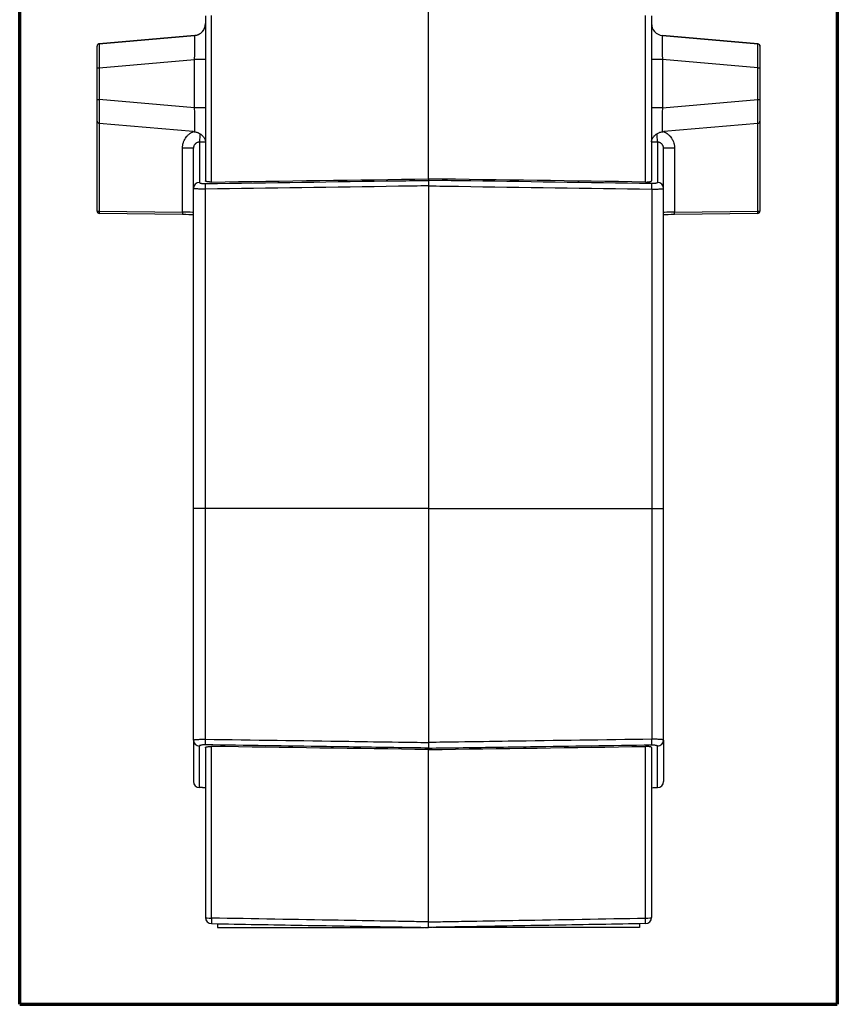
# Model space of a CAD drawing. Header units: millimetres. Extents: x 32 to 399, y 27 to 270.
# Tile 1 of 10: x 32 to 100, y 95 to 177. Entities that reach past the tile are written whole.
import ezdxf

# ---------------------------------------------------------------- set-up
doc = ezdxf.new("R2010")
doc.units = ezdxf.units.MM
doc.layers.add('1', color=7, linetype='Continuous', true_color=0xffffff)

msp = doc.modelspace()

# ---------------------------------------------------------------- linework, layer by layer
at = {"layer": '1', "color": 8, "linetype": 'Continuous', "lineweight": 70}
for p, q in [((31.706, 95.273), (31.706, 201.727)), ((99.544, 201.727), (99.544, 95.273)), ((31.706, 95.273), (99.544, 95.273))]:
    msp.add_line(p, q, dxfattribs=at)
at = {"layer": '1', "color": 18, "linetype": 'Continuous', "lineweight": 25}
for p, q in [((65.625, 163.774), (65.625, 192.677)), ((47.616, 163.513), (47.616, 177.346)), ((83.634, 163.513), (83.634, 177.346)), ((47.125, 177.301), (47.125, 163.603)), ((84.125, 177.301), (84.125, 163.603)), ((38.308, 174.988), (46.212, 175.679)), ((46.212, 175.678), (38.308, 174.987)), ((38.308, 174.988), (38.308, 174.987)), ((46.212, 175.678), (46.212, 175.679)), ((92.942, 174.988), (85.038, 175.679)), ((85.038, 175.679), (85.038, 175.678)), ((85.038, 175.678), (92.942, 174.987)), ((92.942, 174.987), (92.942, 174.988)), ((38.125, 174.788), (38.125, 174.788)), ((38.125, 172.994), (38.125, 174.788)), ((93.125, 174.788), (93.125, 174.788)), ((93.125, 174.788), (93.125, 172.994)), ((38.308, 172.994), (46.212, 173.686)), ((46.212, 169.675), (46.212, 173.686)), ((92.942, 172.994), (85.038, 173.686)), ((85.038, 173.686), (85.038, 169.675)), ((38.125, 170.367), (38.125, 172.994)), ((38.308, 172.994), (38.308, 170.367)), ((92.942, 170.367), (92.942, 172.994)), ((93.125, 172.994), (93.125, 170.367)), ((38.125, 168.574), (38.125, 170.367)), ((46.212, 169.675), (38.308, 170.367)), ((85.038, 169.675), (92.942, 170.367)), ((93.125, 170.367), (93.125, 168.574)), ((38.125, 161.107), (38.125, 168.574)), ((46.104, 167.693), (38.307, 168.375)), ((38.308, 168.375), (38.308, 161.107)), ((92.943, 168.375), (85.146, 167.693)), ((92.942, 161.107), (92.942, 168.375)), ((93.125, 168.574), (93.125, 161.107)), ((46.616, 166.821), (46.616, 163.476)), ((84.634, 166.821), (84.634, 163.476)), ((45.212, 161.01), (45.212, 166.323)), ((46.125, 162.986), (46.125, 166.323)), ((85.125, 162.986), (85.125, 166.323)), ((86.038, 166.323), (86.038, 161.01)), ((65.625, 163.774), (65.625, 163.652)), ((46.125, 136.416), (46.125, 162.986)), ((47.108, 162.925), (47.108, 136.416)), ((65.625, 163.193), (65.625, 136.416)), ((84.142, 162.925), (84.142, 136.416)), ((85.125, 136.416), (85.125, 162.986)), ((38.308, 161.107), (45.212, 161.01)), ((86.038, 161.01), (92.942, 161.107)), ((93.125, 161.107), (93.125, 161.107)), ((45.227, 160.81), (38.322, 160.907)), ((92.928, 160.907), (86.023, 160.81)), ((92.928, 160.907), (92.928, 160.907)), ((46.125, 117.2), (46.125, 136.416)), ((47.108, 136.416), (47.108, 117.271)), ((65.625, 136.416), (65.625, 117.004)), ((84.142, 136.416), (84.142, 117.271)), ((85.125, 117.2), (85.125, 136.416)), ((47.125, 116.582), (47.125, 102.466)), ((47.616, 102.428), (47.616, 116.672)), ((65.625, 102.113), (65.625, 116.412)), ((83.634, 102.428), (83.634, 116.672)), ((84.125, 116.582), (84.125, 102.466)), ((48.108, 101.957), (48.108, 101.658)), ((48.108, 101.658), (65.265, 101.658)), ((83.142, 101.658), (65.985, 101.658)), ((83.142, 101.957), (83.142, 101.658))]:
    msp.add_line(p, q, dxfattribs=at)
for centre, radius, start, end in [((38.325, 168.574), 0.2, 180, 228.21131), ((92.925, 168.574), 0.2, 311.36004, 0), ((46.625, 113.759), 0.5, 180, 269.5), ((84.625, 113.759), 0.5, 270.5, 0)]:
    msp.add_arc(centre, radius, start, end, dxfattribs=at)
for centre, major_axis, ratio, start_param, end_param in [((46.125, 176.675), (1, 0), 1, 4.799655, 6.283185), ((85.125, 176.675), (0, 1), 1, 1.570796, 3.054326), ((85.125, 176.675), (1, 0), 1, 3.141593, 4.625123), ((46.125, 173.663), (0.088, 2.015), 0.042685, 4.725421, 6.288621), ((85.125, 173.663), (-0.088, 2.015), 0.042685, 6.27775, 7.84095), ((38.325, 174.788), (0.2, 0), 1, 1.658063, 3.141593), ((38.325, 172.981), (-0.017, 2.006), 0.008631, 0.000855, 1.564055), ((92.925, 174.788), (-0.2, 0), 1, 3.141593, 4.625123), ((92.925, 172.981), (0.017, 2.006), 0.008631, 4.71913, 6.28233), ((46.125, 173.686), (1, 0), 0.000175, 0, 1.48353), ((85.125, 173.686), (1, 0), 0.000175, 1.658063, 3.141593), ((38.325, 172.994), (-0.2, 0), 0.000175, 0, 1.48353), ((92.925, 172.994), (-0.2, 0), 0.000175, 1.658063, 3.141593), ((38.325, 170.367), (-0.2, 0), 0.000175, 0, 1.48353), ((38.325, 170.381), (0.017, 2.006), 0.008628, 1.577888, 3.115042), ((92.925, 170.367), (-0.2, 0), 0.000175, 1.658063, 3.141593), ((92.925, 170.381), (-0.017, 2.006), 0.008628, 3.167859, 4.705297), ((46.125, 169.698), (-0.088, 2.015), 0.042669, 3.162478, 4.699006), ((46.125, 169.675), (1, 0), 0.000175, 0, 1.48353), ((85.125, 169.675), (1, 0), 0.000175, 1.658063, 3.141593), ((85.125, 169.698), (0.088, 2.015), 0.042669, 1.584179, 3.120992), ((46.599, 167.821), (0.016, -1), 0.087148, 0.021121, 1.262759), ((84.651, 167.821), (0.016, 1), 0.087148, 1.878883, 3.120475), ((45.125, 166.323), (1, 0), 0.000175, 0, 1.48353), ((86.125, 166.323), (1, 0), 0.000175, 1.658063, 3.141593), ((46.625, 162.986), (-0.5, 0), 0.981185, 4.729842, 6.283185), ((84.625, 162.986), (0.5, 0), 0.981185, 0, 1.553343), ((47.116, 162.894), (0.007, -0.5), 0.016606, 3.338749, 4.651663), ((84.134, 162.894), (-0.007, -0.5), 0.016606, 1.631523, 2.944437), ((38.325, 161.107), (-0.2, 0), 1, 0, 1.556834), ((38.325, 161.107), (-0.2, 0), 0.000175, 0, 1.48353), ((38.325, 161.107), (0.003, 0.2), 0.087145, 1.572189, 3.141769), ((45.23, 161.01), (0.003, 0.2), 0.087145, 1.572189, 3.141769), ((45.125, 161.012), (-1, 0.017), 0.000175, 3.141596, 4.625125), ((86.125, 161.012), (1, 0.017), 0.000175, 1.65806, 3.14159), ((86.02, 161.01), (-0.003, 0.2), 0.087145, 3.141417, 4.710996), ((92.925, 161.107), (-0.2, 0), 1, 1.584759, 3.141593), ((92.925, 161.107), (0.003, -0.2), 0.087145, 6.283009, 7.852589), ((92.925, 161.107), (-0.2, 0), 0.000175, 1.658063, 3.141593), ((45.122, 160.812), (-1.2, 0.017), 0.000175, 3.723069, 4.625125), ((45.122, 160.812), (-1.2, 0.017), 0.000175, 3.723069, 4.625125), ((86.128, 160.812), (1.2, 0.017), 0.000175, 1.65806, 2.560117), ((86.128, 160.812), (1.2, 0.017), 0.000175, 1.65806, 2.560117), ((46.625, 117.2), (-0.5, 0), 0.980873, 0, 1.553343), ((47.116, 117.292), (0.007, 0.5), 0.016855, 1.613488, 2.942843), ((84.134, 117.292), (-0.007, 0.5), 0.016855, 3.340342, 4.669697), ((84.625, 117.2), (0.5, 0), 0.980873, 4.729842, 6.283185), ((47.625, 102.466), (-0.5, 0), 1, 0, 1.553343), ((47.625, 102.466), (0.5, 0), 0.075385, 3.141593, 4.694936), ((47.625, 102.466), (-0.009, -0.5), 0.01618, 4.788129, 6.283361), ((83.625, 102.466), (0.5, 0), 1, 4.729842, 6.283185), ((83.625, 102.466), (-0.5, 0), 0.075385, 1.58825, 3.141593), ((83.625, 102.466), (0.009, -0.5), 0.01618, 6.28301, 7.778242)]:
    msp.add_ellipse(centre, major_axis=major_axis, ratio=ratio, start_param=start_param, end_param=end_param, dxfattribs=at)
for points, knots in [([(46.212, 175.679), (46.228, 175.681), (46.243, 175.682), (46.274, 175.687), (46.289, 175.689), (46.335, 175.697), (46.365, 175.704), (46.455, 175.729), (46.512, 175.751), (46.582, 175.786), (46.596, 175.793), (46.623, 175.808), (46.637, 175.816), (46.676, 175.841), (46.702, 175.858), (46.776, 175.914), (46.821, 175.955), (46.906, 176.047), (46.943, 176.097), (47.007, 176.201), (47.035, 176.256), (47.063, 176.328), (47.068, 176.343), (47.078, 176.373), (47.083, 176.387), (47.095, 176.432), (47.102, 176.462), (47.119, 176.552), (47.125, 176.613), (47.125, 176.675)], [0, 0, 0, 0, 0.03125, 0.03125, 0.0625, 0.0625, 0.125, 0.125, 0.25, 0.25, 0.28125, 0.28125, 0.3125, 0.3125, 0.375, 0.375, 0.5, 0.5, 0.625, 0.625, 0.75, 0.75, 0.78125, 0.78125, 0.8125, 0.8125, 0.875, 0.875, 1, 1, 1, 1]), ([(38.308, 174.988), (38.295, 174.987), (38.283, 174.984), (38.26, 174.978), (38.248, 174.974), (38.226, 174.963), (38.213, 174.955), (38.2, 174.945), (38.197, 174.942), (38.195, 174.94), (38.194, 174.94), (38.193, 174.939), (38.192, 174.938), (38.187, 174.933), (38.182, 174.929), (38.169, 174.915), (38.162, 174.905), (38.149, 174.884), (38.143, 174.873), (38.135, 174.851), (38.131, 174.839), (38.126, 174.815), (38.125, 174.802), (38.125, 174.788)], [0, 0, 0, 0, 0.125, 0.125, 0.25, 0.25, 0.375, 0.40625, 0.421875, 0.421875, 0.429687, 0.429687, 0.4375, 0.4375, 0.5, 0.5, 0.625, 0.625, 0.75, 0.75, 0.875, 0.875, 1, 1, 1, 1]), ([(92.942, 174.988), (92.955, 174.987), (92.967, 174.984), (92.99, 174.978), (93.002, 174.974), (93.024, 174.963), (93.037, 174.955), (93.05, 174.945), (93.053, 174.942), (93.055, 174.94), (93.056, 174.94), (93.057, 174.939), (93.057, 174.938), (93.063, 174.933), (93.068, 174.929), (93.081, 174.915), (93.088, 174.905), (93.101, 174.884), (93.107, 174.873), (93.115, 174.851), (93.119, 174.839), (93.124, 174.815), (93.125, 174.802), (93.125, 174.788)], [0, 0, 0, 0, 0.125, 0.125, 0.25, 0.25, 0.375, 0.40625, 0.421875, 0.421875, 0.429687, 0.429687, 0.4375, 0.4375, 0.5, 0.5, 0.625, 0.625, 0.75, 0.75, 0.875, 0.875, 1, 1, 1, 1]), ([(38.307, 168.375), (38.292, 168.377), (38.277, 168.38), (38.256, 168.386), (38.249, 168.389), (38.236, 168.395), (38.23, 168.398), (38.212, 168.408), (38.201, 168.416), (38.192, 168.425), (38.191, 168.425), (38.191, 168.425)], [0, 0, 0, 0, 0.329447, 0.329447, 0.494171, 0.494171, 0.658894, 0.658894, 0.988342, 0.988342, 1, 1, 1, 1]), ([(92.943, 168.375), (92.958, 168.377), (92.973, 168.38), (92.994, 168.386), (93.001, 168.389), (93.014, 168.395), (93.02, 168.398), (93.038, 168.408), (93.048, 168.416), (93.058, 168.424)], [0, 0, 0, 0, 0.333418, 0.333418, 0.500127, 0.500127, 0.666836, 0.666836, 1, 1, 1, 1]), ([(45.212, 166.323), (45.212, 166.36), (45.213, 166.396), (45.219, 166.468), (45.223, 166.504), (45.238, 166.611), (45.254, 166.681), (45.284, 166.784), (45.296, 166.818), (45.321, 166.885), (45.335, 166.919), (45.38, 167.017), (45.45, 167.143), (45.536, 167.257), (45.608, 167.339), (45.633, 167.365), (45.684, 167.416), (45.738, 167.465), (45.794, 167.509), (45.853, 167.552), (45.882, 167.573), (45.974, 167.63), (46.038, 167.664), (46.104, 167.693)], [0, 0, 0, 0, 0.0625, 0.0625, 0.125, 0.125, 0.25, 0.25, 0.3125, 0.3125, 0.375, 0.375, 0.5, 0.625, 0.625, 0.6875, 0.6875, 0.75, 0.8125, 0.8125, 0.875, 0.875, 1, 1, 1, 1]), ([(46.214, 167.683), (46.257, 167.68), (46.299, 167.673), (46.381, 167.656), (46.422, 167.644), (46.481, 167.623), (46.501, 167.616), (46.54, 167.599), (46.559, 167.591), (46.615, 167.563), (46.652, 167.542), (46.687, 167.519)], [0, 0, 0, 0, 0.25, 0.25, 0.5, 0.5, 0.625, 0.625, 0.75, 0.75, 1, 1, 1, 1]), ([(46.687, 167.519), (46.729, 167.491), (46.768, 167.461), (46.822, 167.412), (46.839, 167.396), (46.873, 167.362), (46.889, 167.345), (46.934, 167.292), (46.96, 167.256), (46.995, 167.203), (47.011, 167.177), (47.026, 167.151), (47.035, 167.134), (47.039, 167.125), (47.06, 167.083), (47.074, 167.051), (47.09, 167.008), (47.094, 166.994), (47.103, 166.967), (47.106, 166.954), (47.115, 166.919), (47.119, 166.899), (47.123, 166.874), (47.124, 166.867), (47.125, 166.854), (47.125, 166.848), (47.125, 166.844)], [0, 0, 0, 0, 0.125, 0.125, 0.1875, 0.1875, 0.25, 0.25, 0.375, 0.375, 0.4375, 0.46875, 0.46875, 0.5, 0.5, 0.625, 0.625, 0.6875, 0.6875, 0.75, 0.75, 0.875, 0.875, 0.9375, 0.9375, 1, 1, 1, 1]), ([(84.125, 166.844), (84.125, 166.853), (84.126, 166.866), (84.131, 166.899), (84.135, 166.919), (84.142, 166.948), (84.144, 166.954), (84.147, 166.967), (84.153, 166.986), (84.16, 167.007), (84.176, 167.051), (84.19, 167.082), (84.211, 167.124), (84.215, 167.133), (84.224, 167.15), (84.238, 167.176), (84.255, 167.202), (84.289, 167.255), (84.316, 167.291), (84.354, 167.335), (84.361, 167.344), (84.377, 167.362), (84.402, 167.387), (84.428, 167.412), (84.482, 167.46), (84.521, 167.491), (84.563, 167.519)], [0, 0, 0, 0, 0.125, 0.125, 0.25, 0.25, 0.28125, 0.28125, 0.3125, 0.375, 0.375, 0.5, 0.5, 0.53125, 0.53125, 0.5625, 0.625, 0.625, 0.75, 0.75, 0.78125, 0.78125, 0.8125, 0.875, 0.875, 1, 1, 1, 1]), ([(84.563, 167.519), (84.598, 167.542), (84.634, 167.562), (84.709, 167.599), (84.747, 167.616), (84.807, 167.637), (84.827, 167.643), (84.868, 167.655), (84.888, 167.66), (84.951, 167.673), (84.993, 167.68), (85.036, 167.683)], [0, 0, 0, 0, 0.25, 0.25, 0.5, 0.5, 0.625, 0.625, 0.75, 0.75, 1, 1, 1, 1]), ([(85.146, 167.693), (85.212, 167.664), (85.339, 167.596), (85.455, 167.512), (85.537, 167.442), (85.564, 167.417), (85.616, 167.367), (85.64, 167.341), (85.711, 167.26), (85.755, 167.203), (85.814, 167.113), (85.832, 167.082), (85.859, 167.035), (85.867, 167.018), (85.883, 166.986), (85.891, 166.97), (85.929, 166.888), (85.955, 166.82), (85.981, 166.733), (85.986, 166.716), (85.995, 166.681), (86.007, 166.628), (86.017, 166.575), (86.033, 166.468), (86.038, 166.396), (86.038, 166.323)], [0, 0, 0, 0, 0.125, 0.25, 0.25, 0.3125, 0.3125, 0.375, 0.375, 0.5, 0.5, 0.5625, 0.5625, 0.59375, 0.59375, 0.625, 0.625, 0.75, 0.75, 0.78125, 0.78125, 0.8125, 0.875, 0.875, 1, 1, 1, 1]), ([(46.616, 166.821), (46.584, 166.821), (46.553, 166.817), (46.506, 166.807), (46.491, 166.803), (46.46, 166.794), (46.445, 166.789), (46.401, 166.77), (46.373, 166.755), (46.333, 166.728), (46.319, 166.719), (46.294, 166.698), (46.282, 166.687), (46.259, 166.664), (46.248, 166.652), (46.228, 166.627), (46.218, 166.614), (46.191, 166.574), (46.176, 166.545), (46.15, 166.484), (46.141, 166.453), (46.131, 166.405), (46.129, 166.389), (46.126, 166.356), (46.125, 166.34), (46.125, 166.323)], [0, 0, 0, 0, 0.125, 0.125, 0.1875, 0.1875, 0.25, 0.25, 0.375, 0.375, 0.4375, 0.4375, 0.5, 0.5, 0.5625, 0.5625, 0.625, 0.625, 0.75, 0.75, 0.875, 0.875, 0.9375, 0.9375, 1, 1, 1, 1]), ([(85.125, 166.323), (85.125, 166.356), (85.122, 166.389), (85.112, 166.437), (85.108, 166.453), (85.099, 166.484), (85.093, 166.5), (85.08, 166.53), (85.073, 166.545), (85.058, 166.574), (85.049, 166.588), (85.022, 166.628), (85.002, 166.653), (84.967, 166.688), (84.955, 166.698), (84.93, 166.719), (84.904, 166.738), (84.877, 166.754), (84.849, 166.769), (84.834, 166.776), (84.79, 166.795), (84.759, 166.804), (84.713, 166.814), (84.697, 166.816), (84.666, 166.82), (84.65, 166.821), (84.634, 166.821)], [0, 0, 0, 0, 0.125, 0.125, 0.1875, 0.1875, 0.25, 0.25, 0.3125, 0.3125, 0.375, 0.375, 0.5, 0.5, 0.5625, 0.5625, 0.625, 0.6875, 0.6875, 0.75, 0.75, 0.875, 0.875, 0.9375, 0.9375, 1, 1, 1, 1]), ([(46.616, 163.476), (46.616, 163.47), (46.619, 163.464), (46.628, 163.455), (46.632, 163.452), (46.641, 163.446), (46.646, 163.443), (46.664, 163.434), (46.679, 163.429), (46.705, 163.421), (46.714, 163.418), (46.729, 163.415), (46.735, 163.414), (46.745, 163.411), (46.751, 163.41), (46.779, 163.405), (46.803, 163.401), (46.837, 163.397), (46.844, 163.396), (46.857, 163.395), (46.865, 163.394), (46.886, 163.392), (46.901, 163.391), (46.946, 163.387), (46.977, 163.386), (47.025, 163.385), (47.042, 163.384), (47.074, 163.384), (47.091, 163.384), (47.108, 163.385)], [0, 0, 0, 0, 0.125, 0.125, 0.1875, 0.1875, 0.25, 0.25, 0.375, 0.375, 0.4375, 0.4375, 0.46875, 0.46875, 0.5, 0.5, 0.625, 0.625, 0.65625, 0.65625, 0.6875, 0.6875, 0.75, 0.75, 0.875, 0.875, 0.9375, 0.9375, 1, 1, 1, 1]), ([(47.108, 163.385), (52.447, 163.462), (57.786, 163.539), (63.958, 163.628), (64.792, 163.64), (65.625, 163.652)], [0, 0, 0, 0, 0.864992, 0.864992, 1, 1, 1, 1]), ([(47.616, 163.513), (47.583, 163.513), (47.551, 163.513), (47.503, 163.514), (47.487, 163.515), (47.456, 163.516), (47.44, 163.517), (47.395, 163.52), (47.367, 163.523), (47.327, 163.528), (47.314, 163.529), (47.289, 163.533), (47.277, 163.535), (47.243, 163.541), (47.223, 163.546), (47.197, 163.553), (47.189, 163.556), (47.174, 163.561), (47.161, 163.567), (47.15, 163.573), (47.141, 163.578), (47.137, 163.581), (47.128, 163.591), (47.125, 163.597), (47.125, 163.603)], [0, 0, 0, 0, 0.125, 0.125, 0.1875, 0.1875, 0.25, 0.25, 0.375, 0.375, 0.4375, 0.4375, 0.5, 0.5, 0.625, 0.625, 0.6875, 0.6875, 0.75, 0.8125, 0.8125, 0.875, 0.875, 1, 1, 1, 1]), ([(84.142, 163.385), (78.803, 163.462), (73.464, 163.539), (67.292, 163.628), (66.458, 163.64), (65.625, 163.652)], [0, 0, 0, 0, 0.864992, 0.864992, 1, 1, 1, 1]), ([(65.625, 163.652), (65.625, 163.647), (65.625, 163.632), (65.625, 163.608), (65.625, 163.588), (65.625, 163.58), (65.625, 163.565), (65.625, 163.556), (65.625, 163.531), (65.625, 163.512), (65.625, 163.481), (65.625, 163.47), (65.625, 163.448), (65.625, 163.436), (65.625, 163.402), (65.625, 163.378), (65.625, 163.339), (65.625, 163.326), (65.625, 163.3), (65.625, 163.287), (65.625, 163.247), (65.625, 163.22), (65.625, 163.193)], [0, 0, 0, 0, 0.125, 0.25, 0.25, 0.3125, 0.3125, 0.375, 0.375, 0.5, 0.5, 0.5625, 0.5625, 0.625, 0.625, 0.75, 0.75, 0.8125, 0.8125, 0.875, 0.875, 1, 1, 1, 1]), ([(83.634, 163.513), (83.667, 163.513), (83.699, 163.513), (83.747, 163.514), (83.763, 163.515), (83.794, 163.516), (83.81, 163.517), (83.855, 163.52), (83.883, 163.523), (83.923, 163.528), (83.936, 163.529), (83.961, 163.533), (83.973, 163.535), (84.006, 163.541), (84.027, 163.546), (84.053, 163.553), (84.061, 163.556), (84.076, 163.561), (84.089, 163.567), (84.1, 163.573), (84.109, 163.578), (84.113, 163.581), (84.122, 163.591), (84.125, 163.597), (84.125, 163.603)], [0, 0, 0, 0, 0.125, 0.125, 0.1875, 0.1875, 0.25, 0.25, 0.375, 0.375, 0.4375, 0.4375, 0.5, 0.5, 0.625, 0.625, 0.6875, 0.6875, 0.75, 0.8125, 0.8125, 0.875, 0.875, 1, 1, 1, 1]), ([(84.634, 163.476), (84.634, 163.47), (84.631, 163.464), (84.622, 163.455), (84.618, 163.452), (84.609, 163.446), (84.604, 163.443), (84.586, 163.434), (84.571, 163.429), (84.545, 163.421), (84.536, 163.418), (84.521, 163.415), (84.515, 163.414), (84.505, 163.411), (84.499, 163.41), (84.471, 163.405), (84.447, 163.401), (84.413, 163.397), (84.406, 163.396), (84.392, 163.395), (84.385, 163.394), (84.364, 163.392), (84.349, 163.391), (84.304, 163.387), (84.273, 163.386), (84.225, 163.385), (84.208, 163.384), (84.176, 163.384), (84.159, 163.384), (84.142, 163.385)], [0, 0, 0, 0, 0.125, 0.125, 0.1875, 0.1875, 0.25, 0.25, 0.375, 0.375, 0.4375, 0.4375, 0.46875, 0.46875, 0.5, 0.5, 0.625, 0.625, 0.65625, 0.65625, 0.6875, 0.6875, 0.75, 0.75, 0.875, 0.875, 0.9375, 0.9375, 1, 1, 1, 1]), ([(47.108, 162.925), (47.075, 162.924), (47.042, 162.924), (46.993, 162.924), (46.977, 162.924), (46.945, 162.924), (46.929, 162.924), (46.849, 162.925), (46.787, 162.926), (46.698, 162.928), (46.669, 162.928), (46.627, 162.93), (46.612, 162.93), (46.585, 162.931), (46.571, 162.932), (46.504, 162.934), (46.455, 162.937), (46.399, 162.94), (46.388, 162.941), (46.366, 162.943), (46.356, 162.943), (46.325, 162.946), (46.306, 162.947), (46.253, 162.953), (46.223, 162.956), (46.193, 162.961), (46.187, 162.962), (46.176, 162.964), (46.161, 162.967), (46.15, 162.971), (46.131, 162.977), (46.125, 162.981), (46.125, 162.986)], [0, 0, 0, 0, 0.0625, 0.0625, 0.09375, 0.09375, 0.125, 0.125, 0.25, 0.25, 0.3125, 0.3125, 0.34375, 0.34375, 0.375, 0.375, 0.5, 0.5, 0.53125, 0.53125, 0.5625, 0.5625, 0.625, 0.625, 0.75, 0.75, 0.78125, 0.78125, 0.8125, 0.875, 0.875, 1, 1, 1, 1]), ([(65.625, 163.193), (64.792, 163.181), (63.958, 163.169), (57.786, 163.079), (52.447, 163.002), (47.108, 162.925)], [0, 0, 0, 0, 0.135008, 0.135008, 1, 1, 1, 1]), ([(65.625, 163.193), (66.458, 163.181), (67.292, 163.169), (73.464, 163.079), (78.803, 163.002), (84.142, 162.925)], [0, 0, 0, 0, 0.135008, 0.135008, 1, 1, 1, 1]), ([(84.142, 162.925), (84.175, 162.924), (84.208, 162.924), (84.257, 162.924), (84.273, 162.924), (84.305, 162.924), (84.321, 162.924), (84.401, 162.925), (84.462, 162.926), (84.551, 162.928), (84.581, 162.928), (84.623, 162.93), (84.638, 162.93), (84.665, 162.931), (84.679, 162.932), (84.746, 162.934), (84.795, 162.937), (84.851, 162.94), (84.862, 162.941), (84.884, 162.943), (84.894, 162.943), (84.925, 162.946), (84.944, 162.947), (84.997, 162.953), (85.027, 162.956), (85.057, 162.961), (85.063, 162.962), (85.074, 162.964), (85.089, 162.967), (85.1, 162.971), (85.119, 162.977), (85.125, 162.981), (85.125, 162.986)], [0, 0, 0, 0, 0.0625, 0.0625, 0.09375, 0.09375, 0.125, 0.125, 0.25, 0.25, 0.3125, 0.3125, 0.34375, 0.34375, 0.375, 0.375, 0.5, 0.5, 0.53125, 0.53125, 0.5625, 0.5625, 0.625, 0.625, 0.75, 0.75, 0.78125, 0.78125, 0.8125, 0.875, 0.875, 1, 1, 1, 1]), ([(47.108, 136.416), (47.042, 136.416), (46.978, 136.416), (46.884, 136.416), (46.852, 136.416), (46.791, 136.416), (46.76, 136.416), (46.671, 136.416), (46.614, 136.416), (46.534, 136.416), (46.508, 136.416), (46.458, 136.416), (46.434, 136.416), (46.367, 136.416), (46.326, 136.416), (46.281, 136.416), (46.273, 136.416), (46.256, 136.416), (46.232, 136.416), (46.198, 136.416), (46.177, 136.416), (46.158, 136.416), (46.15, 136.416), (46.138, 136.416), (46.133, 136.416), (46.129, 136.416), (46.128, 136.416), (46.127, 136.416), (46.127, 136.416), (46.125, 136.416), (46.125, 136.416), (46.125, 136.416)], [0, 0, 0, 0, 0.125134, 0.125134, 0.187701, 0.187701, 0.250268, 0.250268, 0.375402, 0.375402, 0.437969, 0.437969, 0.500536, 0.500536, 0.62567, 0.62567, 0.656953, 0.656953, 0.688237, 0.750804, 0.813371, 0.813371, 0.875938, 0.875938, 0.938505, 0.938505, 0.954147, 0.954147, 0.969788, 0.969788, 1, 1, 1, 1]), ([(84.142, 136.416), (84.208, 136.416), (84.272, 136.416), (84.366, 136.416), (84.398, 136.416), (84.459, 136.416), (84.49, 136.416), (84.579, 136.416), (84.636, 136.416), (84.716, 136.416), (84.742, 136.416), (84.792, 136.416), (84.816, 136.416), (84.883, 136.416), (84.924, 136.416), (84.969, 136.416), (84.977, 136.416), (84.994, 136.416), (85.018, 136.416), (85.052, 136.416), (85.073, 136.416), (85.092, 136.416), (85.1, 136.416), (85.112, 136.416), (85.117, 136.416), (85.121, 136.416), (85.122, 136.416), (85.123, 136.416), (85.123, 136.416), (85.125, 136.416), (85.125, 136.416), (85.125, 136.416)], [0, 0, 0, 0, 0.125134, 0.125134, 0.187701, 0.187701, 0.250268, 0.250268, 0.375402, 0.375402, 0.437969, 0.437969, 0.500536, 0.500536, 0.62567, 0.62567, 0.656953, 0.656953, 0.688237, 0.750804, 0.813371, 0.813371, 0.875938, 0.875938, 0.938505, 0.938505, 0.954147, 0.954147, 0.969788, 0.969788, 1, 1, 1, 1]), ([(46.125, 117.2), (46.125, 117.205), (46.131, 117.21), (46.15, 117.217), (46.158, 117.22), (46.176, 117.224), (46.198, 117.229), (46.225, 117.233), (46.247, 117.237), (46.255, 117.238), (46.272, 117.24), (46.28, 117.241), (46.325, 117.246), (46.366, 117.249), (46.433, 117.254), (46.457, 117.256), (46.494, 117.258), (46.507, 117.259), (46.533, 117.26), (46.546, 117.261), (46.613, 117.264), (46.669, 117.266), (46.744, 117.268), (46.759, 117.268), (46.79, 117.269), (46.805, 117.269), (46.852, 117.27), (46.883, 117.27), (46.978, 117.271), (47.042, 117.271), (47.108, 117.271)], [0, 0, 0, 0, 0.125, 0.125, 0.1875, 0.1875, 0.25, 0.3125, 0.3125, 0.34375, 0.34375, 0.375, 0.375, 0.5, 0.5, 0.5625, 0.5625, 0.59375, 0.59375, 0.625, 0.625, 0.75, 0.75, 0.78125, 0.78125, 0.8125, 0.8125, 0.875, 0.875, 1, 1, 1, 1]), ([(46.125, 117.2), (46.125, 117.057), (46.125, 116.918), (46.125, 116.65), (46.125, 116.52), (46.125, 116.144), (46.125, 115.679), (46.125, 115.285), (46.125, 115.016), (46.125, 114.888), (46.125, 114.77), (46.125, 114.694), (46.125, 114.657), (46.125, 114.334), (46.125, 113.903), (46.125, 113.759), (46.125, 113.759)], [0, 0, 0, 0, 0.062516, 0.062516, 0.125032, 0.125032, 0.250064, 0.375096, 0.375096, 0.437612, 0.46887, 0.46887, 0.500128, 0.500128, 0.750192, 1, 1, 1, 1]), ([(47.108, 117.271), (51.074, 117.213), (55.04, 117.156), (60.379, 117.079), (61.752, 117.059), (63.958, 117.028), (64.792, 117.016), (65.625, 117.004)], [0, 0, 0, 0, 0.642578, 0.642578, 0.864992, 0.864992, 1, 1, 1, 1]), ([(84.142, 117.271), (80.176, 117.213), (76.21, 117.156), (70.871, 117.079), (69.498, 117.059), (67.292, 117.028), (66.458, 117.016), (65.625, 117.004)], [0, 0, 0, 0, 0.642578, 0.642578, 0.864992, 0.864992, 1, 1, 1, 1]), ([(65.625, 117.004), (65.625, 116.976), (65.625, 116.921), (65.625, 116.868), (65.625, 116.816), (65.625, 116.791), (65.625, 116.744), (65.625, 116.722), (65.625, 116.69), (65.625, 116.68), (65.625, 116.66), (65.625, 116.651), (65.625, 116.624), (65.625, 116.609), (65.625, 116.587), (65.625, 116.581), (65.625, 116.569), (65.625, 116.563), (65.625, 116.548), (65.625, 116.541), (65.625, 116.535)], [0, 0, 0, 0, 0.125, 0.25, 0.25, 0.375, 0.375, 0.5, 0.5, 0.5625, 0.5625, 0.625, 0.625, 0.75, 0.75, 0.8125, 0.8125, 0.875, 0.875, 1, 1, 1, 1]), ([(85.125, 117.2), (85.125, 117.205), (85.119, 117.21), (85.1, 117.217), (85.092, 117.22), (85.074, 117.224), (85.052, 117.229), (85.025, 117.233), (85.003, 117.237), (84.995, 117.238), (84.978, 117.24), (84.97, 117.241), (84.925, 117.246), (84.884, 117.249), (84.817, 117.254), (84.793, 117.256), (84.756, 117.258), (84.743, 117.259), (84.717, 117.26), (84.704, 117.261), (84.637, 117.264), (84.581, 117.266), (84.506, 117.268), (84.491, 117.268), (84.46, 117.269), (84.445, 117.269), (84.398, 117.27), (84.367, 117.27), (84.272, 117.271), (84.208, 117.271), (84.142, 117.271)], [0, 0, 0, 0, 0.125, 0.125, 0.1875, 0.1875, 0.25, 0.3125, 0.3125, 0.34375, 0.34375, 0.375, 0.375, 0.5, 0.5, 0.5625, 0.5625, 0.59375, 0.59375, 0.625, 0.625, 0.75, 0.75, 0.78125, 0.78125, 0.8125, 0.8125, 0.875, 0.875, 1, 1, 1, 1]), ([(85.125, 117.2), (85.125, 117.057), (85.125, 116.918), (85.125, 116.65), (85.125, 116.52), (85.125, 116.144), (85.125, 115.679), (85.125, 115.285), (85.125, 115.016), (85.125, 114.888), (85.125, 114.77), (85.125, 114.694), (85.125, 114.657), (85.125, 114.334), (85.125, 113.903), (85.125, 113.759), (85.125, 113.759)], [0, 0, 0, 0, 0.062516, 0.062516, 0.125032, 0.125032, 0.250064, 0.375096, 0.375096, 0.437612, 0.46887, 0.46887, 0.500128, 0.500128, 0.750192, 1, 1, 1, 1]), ([(47.108, 116.802), (47.074, 116.802), (47.042, 116.802), (46.994, 116.801), (46.978, 116.8), (46.947, 116.799), (46.931, 116.798), (46.886, 116.795), (46.858, 116.792), (46.818, 116.787), (46.805, 116.785), (46.78, 116.781), (46.768, 116.779), (46.735, 116.773), (46.715, 116.768), (46.688, 116.76), (46.68, 116.758), (46.665, 116.752), (46.652, 116.746), (46.641, 116.741), (46.632, 116.735), (46.628, 116.731), (46.619, 116.722), (46.616, 116.716), (46.616, 116.709)], [0, 0, 0, 0, 0.125, 0.125, 0.1875, 0.1875, 0.25, 0.25, 0.375, 0.375, 0.4375, 0.4375, 0.5, 0.5, 0.625, 0.625, 0.6875, 0.6875, 0.75, 0.8125, 0.8125, 0.875, 0.875, 1, 1, 1, 1]), ([(46.616, 113.259), (46.616, 113.259), (46.616, 113.404), (46.616, 113.835), (46.616, 114.195), (46.616, 114.272), (46.616, 114.434), (46.616, 114.519), (46.616, 114.789), (46.616, 115.184), (46.616, 115.651), (46.616, 116.028), (46.616, 116.158), (46.616, 116.427), (46.616, 116.566), (46.616, 116.709)], [0, 0, 0, 0, 0.25, 0.5, 0.5, 0.5625, 0.5625, 0.625, 0.625, 0.75, 0.875, 0.875, 0.9375, 0.9375, 1, 1, 1, 1]), ([(65.625, 116.535), (64.792, 116.547), (63.958, 116.559), (61.136, 116.6), (59.148, 116.628), (53.809, 116.705), (50.458, 116.753), (47.108, 116.802)], [0, 0, 0, 0, 0.135008, 0.135008, 0.45719, 0.45719, 1, 1, 1, 1]), ([(47.125, 116.582), (47.125, 116.589), (47.128, 116.595), (47.137, 116.604), (47.141, 116.607), (47.15, 116.613), (47.155, 116.616), (47.173, 116.624), (47.188, 116.63), (47.214, 116.637), (47.224, 116.639), (47.244, 116.644), (47.255, 116.646), (47.288, 116.653), (47.313, 116.656), (47.346, 116.66), (47.353, 116.661), (47.367, 116.663), (47.374, 116.663), (47.396, 116.665), (47.41, 116.667), (47.455, 116.67), (47.486, 116.671), (47.534, 116.672), (47.551, 116.673), (47.583, 116.673), (47.6, 116.673), (47.616, 116.672)], [0, 0, 0, 0, 0.125, 0.125, 0.1875, 0.1875, 0.25, 0.25, 0.375, 0.375, 0.4375, 0.4375, 0.5, 0.5, 0.625, 0.625, 0.65625, 0.65625, 0.6875, 0.6875, 0.75, 0.75, 0.875, 0.875, 0.9375, 0.9375, 1, 1, 1, 1]), ([(65.625, 116.535), (66.458, 116.547), (67.292, 116.559), (70.114, 116.6), (72.102, 116.628), (77.441, 116.705), (80.792, 116.753), (84.142, 116.802)], [0, 0, 0, 0, 0.135008, 0.135008, 0.45719, 0.45719, 1, 1, 1, 1]), ([(84.125, 116.582), (84.125, 116.589), (84.122, 116.595), (84.113, 116.604), (84.109, 116.607), (84.1, 116.613), (84.095, 116.616), (84.077, 116.624), (84.062, 116.63), (84.036, 116.637), (84.026, 116.639), (84.006, 116.644), (83.995, 116.646), (83.962, 116.653), (83.937, 116.656), (83.904, 116.66), (83.897, 116.661), (83.883, 116.663), (83.876, 116.663), (83.854, 116.665), (83.84, 116.667), (83.795, 116.67), (83.764, 116.671), (83.716, 116.672), (83.699, 116.673), (83.667, 116.673), (83.65, 116.673), (83.634, 116.672)], [0, 0, 0, 0, 0.125, 0.125, 0.1875, 0.1875, 0.25, 0.25, 0.375, 0.375, 0.4375, 0.4375, 0.5, 0.5, 0.625, 0.625, 0.65625, 0.65625, 0.6875, 0.6875, 0.75, 0.75, 0.875, 0.875, 0.9375, 0.9375, 1, 1, 1, 1]), ([(84.142, 116.802), (84.176, 116.802), (84.208, 116.802), (84.256, 116.801), (84.272, 116.8), (84.303, 116.799), (84.319, 116.798), (84.364, 116.795), (84.392, 116.792), (84.432, 116.787), (84.445, 116.785), (84.47, 116.781), (84.482, 116.779), (84.515, 116.773), (84.535, 116.768), (84.562, 116.76), (84.57, 116.758), (84.585, 116.752), (84.598, 116.746), (84.609, 116.741), (84.618, 116.735), (84.622, 116.731), (84.631, 116.722), (84.634, 116.716), (84.634, 116.709)], [0, 0, 0, 0, 0.125, 0.125, 0.1875, 0.1875, 0.25, 0.25, 0.375, 0.375, 0.4375, 0.4375, 0.5, 0.5, 0.625, 0.625, 0.6875, 0.6875, 0.75, 0.8125, 0.8125, 0.875, 0.875, 1, 1, 1, 1]), ([(84.634, 113.259), (84.634, 113.259), (84.634, 113.404), (84.634, 113.835), (84.634, 114.195), (84.634, 114.272), (84.634, 114.434), (84.634, 114.519), (84.634, 114.789), (84.634, 115.184), (84.634, 115.651), (84.634, 116.028), (84.634, 116.158), (84.634, 116.427), (84.634, 116.566), (84.634, 116.709)], [0, 0, 0, 0, 0.25, 0.5, 0.5, 0.5625, 0.5625, 0.625, 0.625, 0.75, 0.875, 0.875, 0.9375, 0.9375, 1, 1, 1, 1]), ([(65.625, 102.113), (65.292, 102.119), (64.959, 102.125), (64.125, 102.139), (63.625, 102.148), (62.792, 102.163), (62.459, 102.168), (60.792, 102.198), (59.459, 102.221), (54.623, 102.305), (51.12, 102.367), (47.616, 102.428)], [0, 0, 0, 0, 0.055513, 0.055513, 0.138822, 0.138822, 0.194334, 0.194334, 0.416386, 0.416386, 1, 1, 1, 1]), ([(65.625, 102.113), (65.958, 102.119), (66.291, 102.125), (67.125, 102.139), (67.625, 102.148), (68.458, 102.163), (68.791, 102.168), (70.458, 102.198), (71.791, 102.221), (76.627, 102.305), (80.13, 102.367), (83.634, 102.428)], [0, 0, 0, 0, 0.055513, 0.055513, 0.138822, 0.138822, 0.194334, 0.194334, 0.416386, 0.416386, 1, 1, 1, 1]), ([(47.616, 101.966), (50.122, 101.922), (52.627, 101.878), (57.797, 101.788), (60.461, 101.741), (63.958, 101.68), (64.792, 101.666), (65.625, 101.651)], [0, 0, 0, 0, 0.417365, 0.417365, 0.861178, 0.861178, 1, 1, 1, 1]), ([(65.625, 101.651), (65.625, 101.651), (65.625, 101.654), (65.625, 101.663), (65.625, 101.666), (65.625, 101.675), (65.625, 101.68), (65.625, 101.697), (65.625, 101.711), (65.625, 101.736), (65.625, 101.745), (65.625, 101.764), (65.625, 101.774), (65.625, 101.806), (65.625, 101.829), (65.625, 101.866), (65.625, 101.879), (65.625, 101.906), (65.625, 101.92), (65.625, 101.961), (65.625, 101.99), (65.625, 102.036), (65.625, 102.051), (65.625, 102.082), (65.625, 102.097), (65.625, 102.113)], [0, 0, 0, 0, 0.125394, 0.125394, 0.187866, 0.187866, 0.250338, 0.250338, 0.375282, 0.375282, 0.437754, 0.437754, 0.500225, 0.500225, 0.625169, 0.625169, 0.687641, 0.687641, 0.750113, 0.750113, 0.875056, 0.875056, 0.937528, 0.937528, 1, 1, 1, 1]), ([(83.634, 101.966), (81.128, 101.922), (78.623, 101.878), (73.453, 101.788), (70.789, 101.741), (67.292, 101.68), (66.458, 101.666), (65.625, 101.651)], [0, 0, 0, 0, 0.417365, 0.417365, 0.861178, 0.861178, 1, 1, 1, 1])]:
    msp.add_open_spline(points, degree=3, knots=knots, dxfattribs=at)
for points, degree in [([(46.104, 167.693), (46.141, 167.69), (46.178, 167.687), (46.214, 167.683)], 3), ([(85.036, 167.683), (85.072, 167.687), (85.109, 167.69), (85.146, 167.693)], 3), ([(47.125, 166.829), (46.955, 166.826), (46.786, 166.824), (46.616, 166.821)], 3), ([(84.634, 166.821), (84.464, 166.824), (84.295, 166.826), (84.125, 166.829)], 3), ([(47.616, 163.513), (53.619, 163.6), (59.622, 163.687), (65.625, 163.774)], 3), ([(83.634, 163.513), (77.631, 163.6), (71.628, 163.687), (65.625, 163.774)], 3), ([(65.625, 136.416), (59.453, 136.416), (53.28, 136.416), (47.108, 136.416)], 3), ([(65.625, 136.416), (71.797, 136.416), (77.97, 136.416), (84.142, 136.416)], 3), ([(65.625, 116.412), (59.622, 116.499), (53.619, 116.586), (47.616, 116.672)], 3), ([(65.625, 116.412), (71.628, 116.499), (77.631, 116.586), (83.634, 116.672)], 3), ([(65.625, 116.535), (65.625, 116.494), (65.625, 116.453), (65.625, 116.412)], 3), ([(46.871, 113.255), (46.616, 113.255)], 1), ([(46.871, 113.255), (47.125, 113.255)], 1), ([(84.125, 113.25), (84.21, 113.252), (84.295, 113.253), (84.379, 113.255)], 3), ([(84.379, 113.255), (84.464, 113.256), (84.549, 113.258), (84.634, 113.259)], 3)]:
    msp.add_open_spline(points, degree=degree, dxfattribs=at)

doc.saveas('drawing.dxf')
